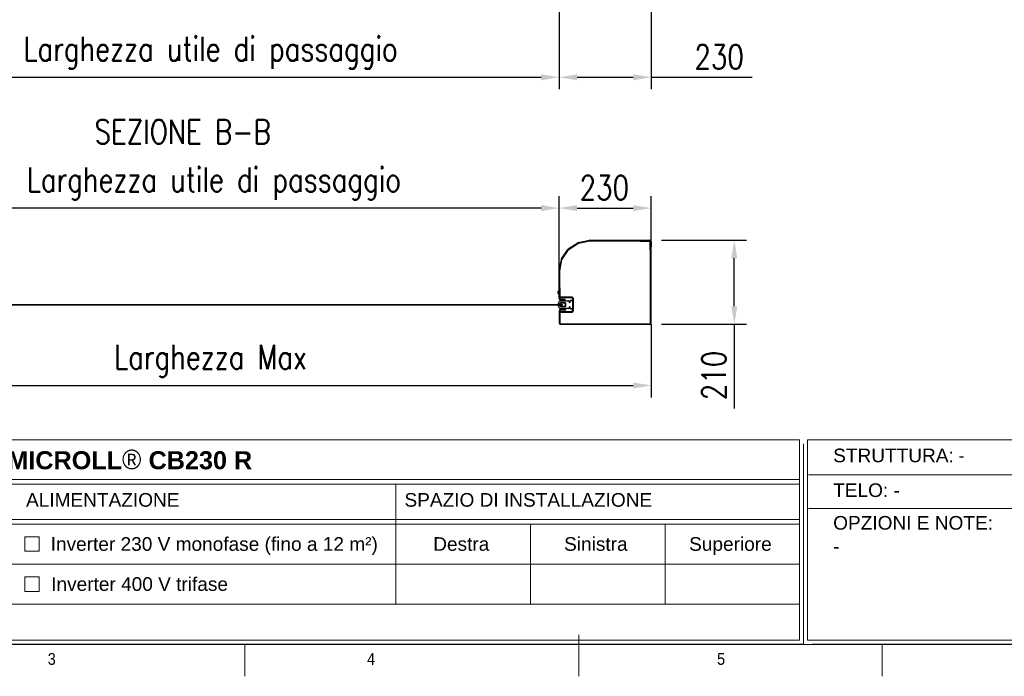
# Model space of a CAD drawing. Header units: inches. Extents: x 0 to 13926, y 0 to 5002.
# Tile 2 of 9: x 2122 to 4580, y 200 to 1839. Entities that reach past the tile are written whole.
import ezdxf

# ---------------------------------------------------------------- set-up
doc = ezdxf.new("R2010")
doc.units = ezdxf.units.IN
doc.header["$MEASUREMENT"] = 0
doc.layers.add('FORMAT', color=7, linetype='Continuous')
doc.styles.add('NYIP', font='romans.shx', dxfattribs={"width": 0.8})
doc.styles.add('SLDTEXTSTYLE0', font='GOTHIC.TTF', dxfattribs={"width": 0.913})
doc.styles.get("Standard").update_dxf_attribs({"font": 'arial.ttf'})
doc.dimstyles.new('STANDARD35', dxfattribs={"dimscale": 35, "dimtxt": 2, "dimasz": 1.5, "dimexe": 1, "dimexo": 1, "dimgap": 0.7, "dimtad": 1, "dimdec": 0, "dimdsep": 46, "dimtxsty": 'NYIP', "dimcen": 0, "dimclrd": 1, "dimclre": 1, "dimclrt": 2, "dimadec": 0, "dimazin": 0, "dimtfac": 1, "dimtdec": 0, "dimtix": 1, "dimtmove": 0, "dimatfit": 3, "dimfxl": 0, "dimtvp": 1, "dimtolj": 1, "dimtzin": 0, "dimarcsym": 0})

# ---------------------------------------------------------------- blocks, each defined once
blk = doc.blocks.new('A$C7C9C4F3F')
at = {"layer": 'FORMAT', "color": 7, "lineweight": 5}
for p, q in [((8295, 0), (8295, 258.3)), ((199.3, 199.3), (16199.3, 199.3)), ((6210.3, 0), (6210.3, 199.3)), ((10188.3, 0), (10188.3, 199.3))]:
    blk.add_line(p, q, dxfattribs=at)
at = {"color": 7, "lineweight": 5, "char_height": 73.8, "attachment_point": 1, "style": 'SLDTEXTSTYLE0'}
for s, insert in [('3', (4981.2, 145.3)), ('4', (6974.3, 145.3))]:
    blk.add_mtext(s, dxfattribs=dict(at, insert=insert))
at = {"layer": 'FORMAT', "color": 7, "lineweight": 5, "insert": (9158.6, 145.3), "char_height": 73.8, "attachment_point": 1, "style": 'SLDTEXTSTYLE0'}
blk.add_mtext('5', dxfattribs=at)
blk = doc.blocks.new('*D31')
at = {"color": 7, "lineweight": -2}
for p, q in [((1499.1, 1079.2), (1499.1, 896)), ((3699.1, 1079.2), (3699.1, 896)), ((1544.1, 926), (3654.1, 926))]:
    blk.add_line(p, q, dxfattribs=at)
at = {"color": 7}
for points in [[(1544.1, 933.5), (1544.1, 918.5), (1499.1, 926)], [(3654.1, 918.5), (3654.1, 933.5), (3699.1, 926)]]:
    blk.add_solid(points, dxfattribs=at)
at = {"layer": 'Defpoints', "color": 0}
for p in [(1499.1, 1109.2), (3699.1, 1109.2), (3699.1, 926)]:
    blk.add_point(p, dxfattribs=at)
at = {"color": 7, "lineweight": 0, "insert": (2599.1, 987), "char_height": 60, "attachment_point": 5, "style": 'NYIP'}
blk.add_mtext('\\A1;Larghezza Max ', dxfattribs=at)
blk = doc.blocks.new('*D32')
at = {"color": 7, "lineweight": -2}
for p, q in [((1729.1, 1241.8), (1729.1, 1398.7)), ((3469.1, 1199.7), (3469.1, 1398.7)), ((3424.1, 1368.7), (1774.1, 1368.7))]:
    blk.add_line(p, q, dxfattribs=at)
at = {"color": 7}
for points in [[(1774.1, 1376.2), (1774.1, 1361.2), (1729.1, 1368.7)], [(3424.1, 1361.2), (3424.1, 1376.2), (3469.1, 1368.7)]]:
    blk.add_solid(points, dxfattribs=at)
at = {"layer": 'Defpoints', "color": 0}
for p in [(1729.1, 1368.7), (1729.1, 1211.8), (3469.1, 1169.7)]:
    blk.add_point(p, dxfattribs=at)
at = {"color": 7, "lineweight": 0, "insert": (2607.4, 1429.7), "char_height": 60, "attachment_point": 5, "style": 'NYIP'}
blk.add_mtext('\\A1;Larghezza utile di passaggio^J', dxfattribs=at)
blk = doc.blocks.new('*D35')
at = {"color": 7, "lineweight": -2}
for p, q in [((3724.9, 1288.6), (3936.5, 1288.6)), ((3906.5, 1123.6), (3906.5, 1243.6)), ((3724.9, 1078.6), (3936.5, 1078.6)), ((3906.5, 1078.6), (3906.5, 868.1))]:
    blk.add_line(p, q, dxfattribs=at)
at = {"color": 7}
for points in [[(3914, 1243.6), (3899, 1243.6), (3906.5, 1288.6)], [(3899, 1123.6), (3914, 1123.6), (3906.5, 1078.6)]]:
    blk.add_solid(points, dxfattribs=at)
at = {"layer": 'Defpoints', "color": 0}
for p in [(3694.9, 1288.6), (3906.5, 1288.6), (3694.9, 1078.6)]:
    blk.add_point(p, dxfattribs=at)
at = {"color": 7, "lineweight": 0, "insert": (3855.5, 950.8), "char_height": 60, "attachment_point": 5, "rotation": 90, "style": 'NYIP'}
blk.add_mtext('\\A1;210', dxfattribs=at)
blk = doc.blocks.new('*D36')
at = {"color": 7, "lineweight": -2}
for p, q in [((3469.1, 1242.2), (3469.1, 1398.7)), ((3699.1, 1242.2), (3699.1, 1398.7)), ((3514.1, 1368.7), (3654.1, 1368.7))]:
    blk.add_line(p, q, dxfattribs=at)
at = {"color": 7}
for points in [[(3514.1, 1376.2), (3514.1, 1361.2), (3469.1, 1368.7)], [(3654.1, 1361.2), (3654.1, 1376.2), (3699.1, 1368.7)]]:
    blk.add_solid(points, dxfattribs=at)
at = {"layer": 'Defpoints', "color": 0}
for p in [(3699.1, 1368.7), (3469.1, 1212.2), (3699.1, 1212.2)]:
    blk.add_point(p, dxfattribs=at)
at = {"color": 7, "lineweight": 0, "insert": (3582, 1419.7), "char_height": 60, "attachment_point": 5, "style": 'NYIP'}
blk.add_mtext('\\A1;230', dxfattribs=at)
blk = doc.blocks.new('*D113')
at = {"color": 7, "lineweight": -2}
for p, q in [((1729.1, 1859), (1729.1, 1665.2)), ((3469.1, 1859), (3469.1, 1665.2)), ((1774.1, 1695.2), (3424.1, 1695.2))]:
    blk.add_line(p, q, dxfattribs=at)
at = {"color": 7}
for points in [[(1774.1, 1702.7), (1774.1, 1687.7), (1729.1, 1695.2)], [(3424.1, 1687.7), (3424.1, 1702.7), (3469.1, 1695.2)]]:
    blk.add_solid(points, dxfattribs=at)
at = {"layer": 'Defpoints', "color": 0}
for p in [(1729.1, 1889), (3469.1, 1889), (3469.1, 1695.2)]:
    blk.add_point(p, dxfattribs=at)
at = {"color": 7, "lineweight": 0, "insert": (2599.1, 1756.2), "char_height": 60, "attachment_point": 5, "style": 'NYIP'}
blk.add_mtext('\\A1;Larghezza utile di passaggio', dxfattribs=at)
blk = doc.blocks.new('*D115')
at = {"color": 7, "lineweight": -2}
for p, q in [((3469.1, 1859), (3469.1, 1665.2)), ((3699.1, 1859), (3699.1, 1665.2)), ((3514.1, 1695.2), (3654.1, 1695.2)), ((3699.1, 1695.2), (3951.2, 1695.2))]:
    blk.add_line(p, q, dxfattribs=at)
at = {"color": 7}
for points in [[(3514.1, 1702.7), (3514.1, 1687.7), (3469.1, 1695.2)], [(3654.1, 1687.7), (3654.1, 1702.7), (3699.1, 1695.2)]]:
    blk.add_solid(points, dxfattribs=at)
at = {"layer": 'Defpoints', "color": 0}
for p in [(3469.1, 1889), (3699.1, 1889), (3699.1, 1695.2)]:
    blk.add_point(p, dxfattribs=at)
at = {"color": 7, "lineweight": 0, "insert": (3868.5, 1746.2), "char_height": 60, "attachment_point": 5, "style": 'NYIP'}
blk.add_mtext('\\A1;230', dxfattribs=at)

msp = doc.modelspace()

# ---------------------------------------------------------------- linework, layer by layer
for p, q in [((3492.1, 1266.6), (3515.6, 1282.3)), ((3493, 1265.4), (3516.4, 1281)), ((3517.1, 1282.9), (3545, 1288.5)), ((3517.4, 1281.4), (3545.3, 1287)), ((3545.8, 1288.6), (3694.9, 1288.6)), ((3545.8, 1287.1), (3694.9, 1287.1)), ((3671.1, 1287.1), (3671.1, 1285.6)), ((3693.4, 1287.1), (3671.1, 1287.1)), ((3693.4, 1285.6), (3671.1, 1285.6)), ((3696.1, 1269.4), (3696.1, 1282.9)), ((3697.6, 1284.4), (3697.6, 1272.1)), ((3697.6, 1269.4), (3697.6, 1282.9)), ((3699.1, 1284.4), (3699.1, 1272.1)), ((3475.3, 1242), (3491, 1265.5)), ((3476.6, 1241.2), (3492.2, 1264.6)), ((3697.5, 1259.3), (3696.1, 1268.7)), ((3697.6, 1272.1), (3699.1, 1272.1)), ((3699, 1259.5), (3697.6, 1269)), ((3697.6, 1082.7), (3697.6, 1258.9)), ((3699.1, 1082.7), (3699.1, 1258.9)), ((3469.1, 1212.6), (3474.7, 1240.5)), ((3470.6, 1212.3), (3476.2, 1240.2)), ((3469.1, 1143.1), (3469.1, 1211.8)), ((3470.6, 1143.1), (3470.6, 1211.8)), ((3466.3, 1160.7), (3466.3, 1155.9)), ((3468.7, 1163.1), (3469.1, 1163.1)), ((3468.7, 1163.1), (3468.7, 1153.6)), ((3472.1, 1169.6), (3470.6, 1169.6)), ((3470.6, 1147.1), (3470.6, 1169.6)), ((3472.1, 1147.1), (3472.1, 1169.6)), ((3467.6, 1129.6), (3467.6, 1132.1)), ((3469.1, 1153.6), (3468.7, 1153.6)), ((3472.7, 1131.9), (3471.7, 1129.6)), ((3472.6, 1137.1), (3492.9, 1137.1)), ((3484.2, 1131.9), (3472.7, 1131.9)), ((3501.6, 1146.1), (3473.1, 1146.1)), ((3501.6, 1144.6), (3473.1, 1144.6)), ((3484.6, 1140.4), (3473.2, 1140.4)), ((3484.6, 1138.9), (3473.2, 1138.9)), ((3484.6, 1138.9), (3484.6, 1140.4)), ((3493.9, 1136.1), (3493.9, 1133.9)), ((3496.6, 1133.9), (3496.6, 1137.1)), ((3497.6, 1138.1), (3501.6, 1138.1)), ((3502.6, 1137.1), (3502.6, 1143.6)), ((3502.6, 1137.1), (3502.6, 1118.1)), ((3504.1, 1143.6), (3504.1, 1111.6)), ((3471.7, 1129.6), (3467.6, 1129.6)), ((3467.6, 1123.1), (3467.6, 1125.6)), ((3467.6, 1125.6), (3471.7, 1125.6)), ((3469.1, 1111.2), (3469.1, 1082.7)), ((3470.6, 1111.2), (3470.6, 1082.7)), ((3470.6, 1085.6), (3470.6, 1108.1)), ((3471.7, 1125.6), (3472.7, 1123.2)), ((3472.1, 1085.6), (3472.1, 1108.1)), ((3492.9, 1118.1), (3472.6, 1118.1)), ((3472.7, 1123.2), (3484.2, 1123.2)), ((3473.1, 1110.6), (3501.6, 1110.6)), ((3473.1, 1109.1), (3501.6, 1109.1)), ((3485.6, 1115.4), (3473.2, 1115.4)), ((3485.6, 1113.9), (3473.2, 1113.9)), ((3485.6, 1113.9), (3485.6, 1115.4)), ((3486.2, 1125.2), (3486.2, 1129.9)), ((3493.9, 1121.2), (3493.9, 1119.1)), ((3496.6, 1118.1), (3496.6, 1121.2)), ((3501.6, 1117.1), (3497.6, 1117.1)), ((3502.6, 1111.6), (3502.6, 1118.1)), ((3470.6, 1085.6), (3472.1, 1085.6)), ((3473.2, 1080.1), (3694.9, 1080.1)), ((3473.2, 1078.6), (3694.9, 1078.6))]:
    msp.add_line(p, q)
at = {"color": 7, "lineweight": 5}
for p, q in [((3473.3, 1131.2), (3473.3, 1128.8)), ((3483, 1131.5), (3473.6, 1131.5)), ((1719.6, 1128.2), (3469.2, 1128.2)), ((1719.6, 1126.7), (3469.2, 1126.7)), ((3447.8, 1128.2), (3477.8, 1128.2)), ((3447.8, 1126.7), (3477.8, 1126.7)), ((3468.8, 1128.2), (3477.8, 1128.2)), ((3477.8, 1126.7), (3468.8, 1126.7)), ((3473.3, 1128.8), (3471.4, 1128.8)), ((3471.4, 1128.8), (3471.4, 1128.2)), ((3471.4, 1126.2), (3471.4, 1126.7)), ((3471.4, 1126.2), (3473.3, 1126.2)), ((3473.3, 1126.2), (3473.3, 1123.8)), ((3473.6, 1123.5), (3483, 1123.5)), ((3477.8, 1126.7), (3477.8, 1128.2)), ((3483.9, 1129.8), (3483.9, 1125.1)), ((1509.6, 790.3), (4068.9, 790.3)), ((4068.9, 790.3), (4068.9, 290.3)), ((4089.5, 790.3), (6648.8, 790.3)), ((4089.5, 790.3), (4089.5, 290.3)), ((4079.2, 780), (4079.2, 280)), ((1509.6, 691), (4068.9, 691)), ((4091.5, 702.8), (5679.7, 702.8)), ((1509.6, 680), (4068.9, 680)), ((3061.5, 680), (3061.5, 380)), ((4091.5, 618.9), (5679.7, 618.9)), ((1509.6, 591), (4068.9, 591)), ((1509.6, 580), (4068.9, 580)), ((3397.5, 580), (3397.5, 380)), ((3733.5, 580), (3733.5, 380)), ((2135, 548), (2171, 548)), ((2135, 512), (2135, 548)), ((2171, 548), (2171, 512)), ((2171, 512), (2135, 512)), ((1509.6, 480), (4068.9, 480)), ((2135, 448), (2171, 448)), ((2135, 412), (2135, 448)), ((2171, 448), (2171, 412)), ((2171, 412), (2135, 412)), ((1509.6, 380), (4068.9, 380)), ((1509.6, 290.3), (4068.9, 290.3)), ((1520, 280), (4079.2, 280)), ((4079.2, 280), (2859.6, 280)), ((2869.9, 280), (4079.2, 280)), ((4089.5, 290.3), (6648.8, 290.3)), ((4099.8, 280), (6659.1, 280))]:
    msp.add_line(p, q, dxfattribs=at)
for centre, radius, start, end in [((3517.9, 1278.8), 4.17, 101.25, 123.75), ((3517.9, 1278.8), 2.67, 101.25, 123.75), ((3545.8, 1284.4), 4.17, 90, 101.25), ((3545.8, 1284.4), 2.67, 90, 101.25), ((3693.4, 1282.9), 4.17, 0, 90), ((3693.4, 1282.9), 2.67, 0, 90), ((3694.9, 1284.4), 4.17, 0, 90), ((3694.9, 1284.4), 2.67, 0, 90), ((3494.5, 1263.2), 4.17, 123.75, 146.25), ((3494.5, 1263.2), 2.67, 123.75, 146.25), ((3700.2, 1269.4), 4.17, 180, 188.5308), ((3694.9, 1258.9), 2.67, 0, 8.5308), ((3700.2, 1269.4), 2.67, 180, 188.5308), ((3694.9, 1258.9), 4.17, 0, 8.5308), ((3478.8, 1239.7), 4.17, 146.25, 168.75), ((3478.8, 1239.7), 2.67, 146.25, 168.75), ((3473.2, 1211.8), 4.17, 168.75, 180), ((3473.2, 1211.8), 2.67, 168.75, 180), ((3471.1, 1158.3), 5.32, 116.6616, 153.4591), ((3471.1, 1158.3), 5.32, 206.5409, 243.3384), ((3472.6, 1132.1), 5, 90, 180), ((3473.2, 1143.1), 4.17, 180, 270), ((3473.1, 1147.1), 2.5, 180, 270), ((3473.2, 1143.1), 2.67, 180, 270), ((3473.1, 1147.1), 1, 180, 270), ((3484.2, 1129.9), 2, 0, 90), ((3492.9, 1136.1), 1, 0, 90), ((3495.2, 1133.9), 1.35, 180, 0), ((3497.6, 1137.1), 1, 90, 180), ((3501.6, 1143.6), 2.5, 0, 90), ((3501.6, 1143.6), 1, 0, 90), ((3501.6, 1137.1), 1, 0, 90), ((3472.6, 1123.1), 5, 180, 270), ((3473.2, 1111.2), 4.17, 90, 180), ((3473.2, 1111.2), 2.67, 90, 180), ((3473.1, 1108.1), 2.5, 90, 180), ((3473.1, 1108.1), 1, 90, 180), ((3484.2, 1125.2), 2, 270, 0), ((3492.9, 1119.1), 1, 270, 0), ((3495.2, 1121.2), 1.35, 0, 180), ((3497.6, 1118.1), 1, 180, 270), ((3501.6, 1118.1), 1, 270, 0), ((3501.6, 1111.6), 2.5, 270, 0), ((3501.6, 1111.6), 1, 270, 0), ((3473.2, 1082.7), 4.17, 180, 270), ((3473.2, 1082.7), 2.67, 180, 270), ((3694.9, 1082.7), 4.17, 270, 0), ((3694.9, 1082.7), 2.67, 270, 0)]:
    msp.add_arc(centre, radius, start, end)
for centre, start, end in [((3473.6, 1131.2), 90, 180), ((3473.6, 1123.8), 180, 270)]:
    msp.add_arc(centre, 0.3, start, end, dxfattribs=at)

# ---------------------------------------------------------------- block references
at = {"xscale": 0.4, "yscale": 0.4, "zscale": 0.4}
msp.add_blockref('A$C7C9C4F3F', (200, 200), dxfattribs=at)

# ---------------------------------------------------------------- texts
at = {"color": 7, "lineweight": 0, "insert": (2529.4, 1559.4, 1.5), "char_height": 60, "attachment_point": 5, "style": 'NYIP'}
msp.add_mtext('{SEZIONE B-B}', dxfattribs=at)
at = {"color": 7, "lineweight": 5}
for s, insert, char_height, width, attachment_point in [('{\\fArial|b1|i0|c0|p34;DYNAMICROLL\\fCentury Gothic|b0|i0|c0|p34;\\H1.0833x;® \\fArial|b1|i0|c0|p34;\\H0.92311x;CB230 R}', (1913.4, 765.6), 45.0216, 2870.474, 1), ('{\\fArial|b0|i0|c0|p34;STRUTTURA:}', (4153.3, 768.3), 34.043, 578.728, 1), ('{\\fArial|b0|i0|c0|p34;-}', (4465.7, 768.3), 34.043, 578.728, 1), ('{\\fArial|b0|i0|c0|p34;TELO:}', (4153.3, 681.6), 34.043, 578.728, 1), ('{\\fArial|b0|i0|c0|p34;ALIMENTAZIONE}', (2329.8, 657.4), 34.043, 806.902, 2), ('{\\fArial|b0|i0|c0|p34;SPAZIO DI INSTALLAZIONE}', (3392.2, 657.4), 34.043, 806.902, 2), ('{\\fArial|b0|i0|c0|p34;-}', (4303.6, 681.6), 34.043, 578.728, 1), ('{\\fArial|b0|i0|c0|p34;OPZIONI E NOTE:}', (4153.3, 600.1), 34.043, 578.728, 1), ('{\\fArial|b0|i0|c0|p34;Inverter 230 V monofase (fino a 12 m²)}', (2608.2, 547.3), 34.043, 897.538, 2), ('{\\fArial|b0|i0|c0|p34;Destra}', (3224.8, 547.3), 34.043, 136.704, 2), ('{\\fArial|b0|i0|c0|p34;Sinistra}', (3560.8, 547.3), 34.043, 136.704, 2), ('{\\fArial|b0|i0|c0|p34;Superiore}', (3896.8, 547.3), 34.043, 136.704, 2), ('{\\fArial|b0|i0|c0|p34;-}', (4153.3, 541.7), 34.043, 578.728, 1), ('\\pxql;{\\fArial|b0|i0|c0|p34;Inverter 400 V trifase}', (2649.9, 447.3), 34.043, 897.538, 2)]:
    msp.add_mtext(s, dxfattribs=dict(at, insert=insert, char_height=char_height, width=width, attachment_point=attachment_point))

# ---------------------------------------------------------------- dimensions: what is measured, and where the dimension line sits
at = {"color": 7, "lineweight": 0}
dim = msp.add_linear_dim(base=(3469.1, 1695.2), p1=(1729.1, 1889), p2=(3469.1, 1889), text='Larghezza utile di passaggio', dimstyle='STANDARD35', override={"dimscale": 30, "dimclrd": 7, "dimclre": 7, "dimclrt": 7}, dxfattribs=at)
dim.commit()
dim.dimension.update_dxf_attribs({"geometry": '*D113', "text_midpoint": (2599.1, 1756.2)})
for base, p1, p2, picture, middle in [((3699.1, 1695.2), (3469.1, 1889), (3699.1, 1889), '*D115', (3868.5, 1695.2)), ((3699.1, 1368.7), (3469.1, 1212.2), (3699.1, 1212.2), '*D36', (3582, 1368.7))]:
    dim = msp.add_linear_dim(base=base, p1=p1, p2=p2, dimstyle='STANDARD35', override={"dimscale": 30, "dimclrd": 7, "dimclre": 7, "dimclrt": 7}, dxfattribs=at)
    dim.commit()
    dim.dimension.update_dxf_attribs({"geometry": picture, "text_midpoint": middle, "dimtype": 160})
dim = msp.add_linear_dim(base=(1729.1, 1368.7), p1=(3469.1, 1169.7), p2=(1729.1, 1211.8), angle=180, text='Larghezza utile di passaggio^J', dimstyle='STANDARD35', override={"dimscale": 30, "dimclrd": 7, "dimclre": 7, "dimclrt": 7}, dxfattribs=at)
dim.commit()
dim.dimension.update_dxf_attribs({"geometry": '*D32', "text_midpoint": (2607.4, 1368.7), "dimtype": 160})
dim = msp.add_linear_dim(base=(3906.5, 1288.6), p1=(3694.9, 1078.6), p2=(3694.9, 1288.6), angle=90, dimstyle='STANDARD35', override={"dimscale": 30, "dimclrd": 7, "dimclre": 7, "dimclrt": 7}, dxfattribs=at)
dim.commit()
dim.dimension.update_dxf_attribs({"geometry": '*D35', "text_midpoint": (3906.5, 950.8), "dimtype": 160})
dim = msp.add_linear_dim(base=(3699.1, 926), p1=(1499.1, 1109.2), p2=(3699.1, 1109.2), angle=180, text='Larghezza Max ', dimstyle='STANDARD35', override={"dimscale": 30, "dimclrd": 7, "dimclre": 7, "dimclrt": 7}, dxfattribs=at)
dim.commit()
dim.dimension.update_dxf_attribs({"geometry": '*D31', "text_midpoint": (2599.1, 987)})

doc.saveas('drawing.dxf')
